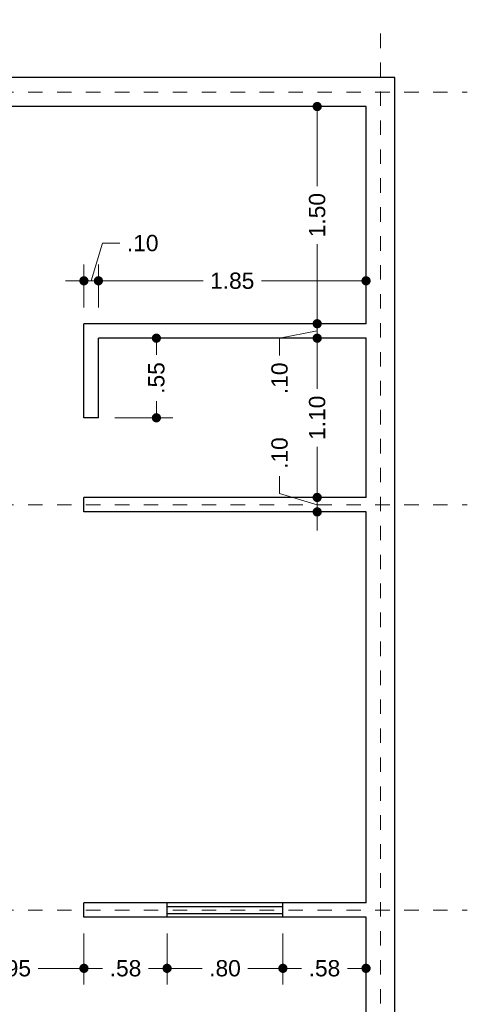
# Model space of a CAD drawing. Header units: millimetres. Extents: x 2564.9 to 2573.1, y 873 to 886.6.
# Tile 3 of 3: x 2570 to 2573.1, y 879.8 to 886.6. Entities that reach past the tile are written whole.
import ezdxf

# ---------------------------------------------------------------- set-up
doc = ezdxf.new("R2010")
doc.units = ezdxf.units.MM
doc.header["$LTSCALE"] = 0.001
doc.linetypes.add('CENTER2', pattern=[28.575, 19.05, -3.175, 3.175, -3.175])
for name, color, linetype, lineweight in [('Cotas', 7, 'Continuous', 18), ('Ejes', 7, 'CENTER2', 5), ('Muros', 7, 'Continuous', 30), ('Ventanas', 250, 'Continuous', 25)]:
    doc.layers.add(name, color=color, linetype=linetype, lineweight=lineweight)
doc.styles.get("Standard").update_dxf_attribs({"font": 'arial.ttf'})
doc.dimstyles.new('1-75', dxfattribs={"dimscale": 75, "dimtxt": 0.0015, "dimasz": 0.00085, "dimexe": 0.0015, "dimexo": 0.0015, "dimgap": 0.0008, "dimtad": 0, "dimzin": 4, "dimdsep": 46, "dimtxsty": 'Standard', "dimblk": 'DOT', "dimcen": 0.0009, "dimclrd": 256, "dimclre": 256, "dimclrt": 256, "dimadec": 0, "dimazin": 0, "dimtfac": 1, "dimtofl": 0, "dimtmove": 1, "dimatfit": 2, "dimfxl": 0.0015, "dimtfill": 1, "dimtolj": 1, "dimtzin": 4, "dimlwd": -1, "dimlwe": -1, "dimarcsym": 0})

# ---------------------------------------------------------------- blocks, each defined once
blk = doc.blocks.new('_DOT')
at = {"color": 0, "linetype": 'ByBlock'}
blk.add_line((-0.5, 0), (-1, 0), dxfattribs=at)
at = {"color": 0, "linetype": 'ByBlock', "const_width": 0.5}
blk.add_lwpolyline([(-0.25, 0, 1), (0.25, 0, 1)], format="xyb", close=True, dxfattribs=at)
blk = doc.blocks.new('*D32')
at = {"layer": 'Cotas', "transparency": 16777216}
for p, q in [((2569.4694, 880.2584), (2569.4694, 879.9057)), ((2570.4194, 880.2584), (2570.4194, 879.9057)), ((2569.5331, 880.0182), (2569.7854, 880.0182)), ((2570.3556, 880.0182), (2570.1034, 880.0182))]:
    blk.add_line(p, q, dxfattribs=at)
at = {"layer": 'Defpoints', "color": 0, "transparency": 16777216}
for p in [(2569.4694, 880.3709), (2570.4194, 880.3709), (2570.4194, 880.0182)]:
    blk.add_point(p, dxfattribs=at)
at = {"layer": 'Cotas', "transparency": 16777216, "xscale": 0.06375, "yscale": 0.06375, "zscale": 0.06375, "rotation": 180}
blk.add_blockref('_DOT', (2569.4694, 880.0182), dxfattribs=at)
at = {"layer": 'Cotas', "transparency": 16777216, "xscale": 0.06375, "yscale": 0.06375, "zscale": 0.06375}
blk.add_blockref('_DOT', (2570.4194, 880.0182), dxfattribs=at)
at = {"layer": 'Cotas', "transparency": 16777216, "insert": (2569.9444, 880.0182), "char_height": 0.1125, "attachment_point": 5, "bg_fill": 3, "box_fill_scale": 1.1, "bg_fill_color": 256, "bg_fill_true_color": 13158600, "bg_fill_transparency": 0}
blk.add_mtext('\\A1;.95', dxfattribs=at)
blk = doc.blocks.new('*D33')
at = {"layer": 'Cotas', "transparency": 16777216}
for p, q in [((2570.4194, 880.2584), (2570.4194, 879.9057)), ((2570.9944, 880.2584), (2570.9944, 879.9057)), ((2570.4831, 880.0182), (2570.5482, 880.0182)), ((2570.9306, 880.0182), (2570.8655, 880.0182))]:
    blk.add_line(p, q, dxfattribs=at)
at = {"layer": 'Defpoints', "color": 0, "transparency": 16777216}
for p in [(2570.4194, 880.3709), (2570.9944, 880.3709), (2570.9944, 880.0182)]:
    blk.add_point(p, dxfattribs=at)
at = {"layer": 'Cotas', "transparency": 16777216, "xscale": 0.06375, "yscale": 0.06375, "zscale": 0.06375, "rotation": 180}
blk.add_blockref('_DOT', (2570.4194, 880.0182), dxfattribs=at)
at = {"layer": 'Cotas', "transparency": 16777216, "xscale": 0.06375, "yscale": 0.06375, "zscale": 0.06375}
blk.add_blockref('_DOT', (2570.9944, 880.0182), dxfattribs=at)
at = {"layer": 'Cotas', "transparency": 16777216, "insert": (2570.7069, 880.0182), "char_height": 0.1125, "attachment_point": 5, "bg_fill": 3, "box_fill_scale": 1.1, "bg_fill_color": 256, "bg_fill_true_color": 13158600, "bg_fill_transparency": 0}
blk.add_mtext('\\A1;.58', dxfattribs=at)
blk = doc.blocks.new('*D34')
at = {"layer": 'Cotas', "transparency": 16777216}
for p, q in [((2570.9944, 880.2584), (2570.9944, 879.9057)), ((2571.7944, 880.2584), (2571.7944, 879.9057)), ((2571.0581, 880.0182), (2571.2361, 880.0182)), ((2571.7306, 880.0182), (2571.5527, 880.0182))]:
    blk.add_line(p, q, dxfattribs=at)
at = {"layer": 'Defpoints', "color": 0, "transparency": 16777216}
for p in [(2570.9944, 880.3709), (2571.7944, 880.3709), (2571.7944, 880.0182)]:
    blk.add_point(p, dxfattribs=at)
at = {"layer": 'Cotas', "transparency": 16777216, "xscale": 0.06375, "yscale": 0.06375, "zscale": 0.06375, "rotation": 180}
blk.add_blockref('_DOT', (2570.9944, 880.0182), dxfattribs=at)
at = {"layer": 'Cotas', "transparency": 16777216, "xscale": 0.06375, "yscale": 0.06375, "zscale": 0.06375}
blk.add_blockref('_DOT', (2571.7944, 880.0182), dxfattribs=at)
at = {"layer": 'Cotas', "transparency": 16777216, "insert": (2571.3944, 880.0182), "char_height": 0.1125, "attachment_point": 5, "bg_fill": 3, "box_fill_scale": 1.1, "bg_fill_color": 256, "bg_fill_true_color": 13158600, "bg_fill_transparency": 0}
blk.add_mtext('\\A1;.80', dxfattribs=at)
blk = doc.blocks.new('*D35')
at = {"layer": 'Cotas', "transparency": 16777216}
for p, q in [((2571.7944, 880.2584), (2571.7944, 879.9057)), ((2572.3694, 880.2584), (2572.3694, 879.9057)), ((2571.8581, 880.0182), (2571.9232, 880.0182)), ((2572.3056, 880.0182), (2572.2405, 880.0182))]:
    blk.add_line(p, q, dxfattribs=at)
at = {"layer": 'Defpoints', "color": 0, "transparency": 16777216}
for p in [(2571.7944, 880.3709), (2572.3694, 880.3709), (2572.3694, 880.0182)]:
    blk.add_point(p, dxfattribs=at)
at = {"layer": 'Cotas', "transparency": 16777216, "xscale": 0.06375, "yscale": 0.06375, "zscale": 0.06375, "rotation": 180}
blk.add_blockref('_DOT', (2571.7944, 880.0182), dxfattribs=at)
at = {"layer": 'Cotas', "transparency": 16777216, "xscale": 0.06375, "yscale": 0.06375, "zscale": 0.06375}
blk.add_blockref('_DOT', (2572.3694, 880.0182), dxfattribs=at)
at = {"layer": 'Cotas', "transparency": 16777216, "insert": (2572.0819, 880.0182), "char_height": 0.1125, "attachment_point": 5, "bg_fill": 3, "box_fill_scale": 1.1, "bg_fill_color": 256, "bg_fill_true_color": 13158600, "bg_fill_transparency": 0}
blk.add_mtext('\\A1;.58', dxfattribs=at)
blk = doc.blocks.new('*D45')
at = {"layer": 'Cotas', "transparency": 16777216}
for p, q in [((2572.2569, 885.9709), (2571.9193, 885.9709)), ((2572.0318, 885.9071), (2572.0318, 885.4215)), ((2572.0318, 884.5346), (2572.0318, 885.0203)), ((2572.2569, 884.4709), (2571.9193, 884.4709))]:
    blk.add_line(p, q, dxfattribs=at)
at = {"layer": 'Defpoints', "color": 0, "transparency": 16777216}
for p in [(2572.3694, 885.9709), (2572.0318, 884.4709), (2572.3694, 884.4709)]:
    blk.add_point(p, dxfattribs=at)
at = {"layer": 'Cotas', "transparency": 16777216, "xscale": 0.06375, "yscale": 0.06375, "zscale": 0.06375}
for p, rotation in [((2572.0318, 885.9709), 90), ((2572.0318, 884.4709), 270)]:
    blk.add_blockref('_DOT', p, dxfattribs=dict(at, rotation=rotation))
at = {"layer": 'Cotas', "transparency": 16777216, "insert": (2572.0318, 885.2209), "char_height": 0.1125, "attachment_point": 5, "rotation": 90, "bg_fill": 3, "box_fill_scale": 1.1, "bg_fill_color": 256, "bg_fill_true_color": 13158600, "bg_fill_transparency": 0}
blk.add_mtext('\\A1;1.50', dxfattribs=at)
blk = doc.blocks.new('*D46')
at = {"layer": 'Cotas', "transparency": 16777216}
for p, q in [((2572.0318, 884.5346), (2572.0318, 884.5984)), ((2572.2569, 884.4709), (2571.9193, 884.4709)), ((2572.0318, 884.4709), (2572.0318, 884.3709)), ((2572.0318, 884.4209), (2571.7719, 884.372)), ((2571.7719, 884.372), (2571.7719, 884.252)), ((2572.2569, 884.3709), (2571.9193, 884.3709)), ((2572.0318, 884.3071), (2572.0318, 884.2434))]:
    blk.add_line(p, q, dxfattribs=at)
at = {"layer": 'Defpoints', "color": 0, "transparency": 16777216}
for p in [(2572.3694, 884.4709), (2572.0318, 884.3709), (2572.3694, 884.3709)]:
    blk.add_point(p, dxfattribs=at)
at = {"layer": 'Cotas', "transparency": 16777216, "xscale": 0.06375, "yscale": 0.06375, "zscale": 0.06375}
for p, rotation in [((2572.0318, 884.4709), 270), ((2572.0318, 884.3709), 90)]:
    blk.add_blockref('_DOT', p, dxfattribs=dict(at, rotation=rotation))
at = {"layer": 'Cotas', "transparency": 16777216, "insert": (2571.7719, 884.0937), "char_height": 0.1125, "attachment_point": 5, "rotation": 90, "bg_fill": 3, "box_fill_scale": 1.1, "bg_fill_color": 256, "bg_fill_true_color": 13158600, "bg_fill_transparency": 0}
blk.add_mtext('\\A1;.10', dxfattribs=at)
blk = doc.blocks.new('*D47')
at = {"layer": 'Cotas', "transparency": 16777216}
for p, q in [((2572.2569, 884.3709), (2571.9193, 884.3709)), ((2572.0318, 884.3071), (2572.0318, 884.0215)), ((2572.0318, 883.3346), (2572.0318, 883.6203)), ((2572.2569, 883.2709), (2571.9193, 883.2709))]:
    blk.add_line(p, q, dxfattribs=at)
at = {"layer": 'Defpoints', "color": 0, "transparency": 16777216}
for p in [(2572.3694, 884.3709), (2572.0318, 883.2709), (2572.3694, 883.2709)]:
    blk.add_point(p, dxfattribs=at)
at = {"layer": 'Cotas', "transparency": 16777216, "xscale": 0.06375, "yscale": 0.06375, "zscale": 0.06375}
for p, rotation in [((2572.0318, 884.3709), 90), ((2572.0318, 883.2709), 270)]:
    blk.add_blockref('_DOT', p, dxfattribs=dict(at, rotation=rotation))
at = {"layer": 'Cotas', "transparency": 16777216, "insert": (2572.0318, 883.8209), "char_height": 0.1125, "attachment_point": 5, "rotation": 90, "bg_fill": 3, "box_fill_scale": 1.1, "bg_fill_color": 256, "bg_fill_true_color": 13158600, "bg_fill_transparency": 0}
blk.add_mtext('\\A1;1.10', dxfattribs=at)
blk = doc.blocks.new('*D48')
at = {"layer": 'Cotas', "transparency": 16777216}
for p, q in [((2571.7719, 883.2989), (2571.7719, 883.4189)), ((2572.0318, 883.3346), (2572.0318, 883.3984)), ((2572.0318, 883.2209), (2571.7719, 883.2989)), ((2572.2569, 883.2709), (2571.9193, 883.2709)), ((2572.0318, 883.2709), (2572.0318, 883.1709)), ((2572.2569, 883.1709), (2571.9193, 883.1709)), ((2572.0318, 883.1071), (2572.0318, 883.0434))]:
    blk.add_line(p, q, dxfattribs=at)
at = {"layer": 'Defpoints', "color": 0, "transparency": 16777216}
for p in [(2572.3694, 883.2709), (2572.0318, 883.1709), (2572.3694, 883.1709)]:
    blk.add_point(p, dxfattribs=at)
at = {"layer": 'Cotas', "transparency": 16777216, "xscale": 0.06375, "yscale": 0.06375, "zscale": 0.06375}
for p, rotation in [((2572.0318, 883.2709), 270), ((2572.0318, 883.1709), 90)]:
    blk.add_blockref('_DOT', p, dxfattribs=dict(at, rotation=rotation))
at = {"layer": 'Cotas', "transparency": 16777216, "insert": (2571.7719, 883.5772), "char_height": 0.1125, "attachment_point": 5, "rotation": 90, "bg_fill": 3, "box_fill_scale": 1.1, "bg_fill_color": 256, "bg_fill_true_color": 13158600, "bg_fill_transparency": 0}
blk.add_mtext('\\A1;.10', dxfattribs=at)
blk = doc.blocks.new('*D49')
at = {"layer": 'Cotas', "transparency": 16777216}
for p, q in [((2570.6319, 884.3709), (2571.0327, 884.3709)), ((2570.9202, 884.3071), (2570.9202, 884.2548)), ((2570.9202, 883.8846), (2570.9202, 883.9369)), ((2570.6319, 883.8209), (2571.0327, 883.8209))]:
    blk.add_line(p, q, dxfattribs=at)
at = {"layer": 'Defpoints', "color": 0, "transparency": 16777216}
for p in [(2570.5194, 884.3709), (2570.5194, 883.8209), (2570.9202, 883.8209)]:
    blk.add_point(p, dxfattribs=at)
at = {"layer": 'Cotas', "transparency": 16777216, "xscale": 0.06375, "yscale": 0.06375, "zscale": 0.06375}
for p, rotation in [((2570.9202, 884.3709), 90), ((2570.9202, 883.8209), 270)]:
    blk.add_blockref('_DOT', p, dxfattribs=dict(at, rotation=rotation))
at = {"layer": 'Cotas', "transparency": 16777216, "insert": (2570.9202, 884.0959), "char_height": 0.1125, "attachment_point": 5, "rotation": 90, "bg_fill": 3, "box_fill_scale": 1.1, "bg_fill_color": 256, "bg_fill_true_color": 13158600, "bg_fill_transparency": 0}
blk.add_mtext('\\A1;.55', dxfattribs=at)
blk = doc.blocks.new('*D51')
at = {"layer": 'Cotas', "transparency": 16777216}
for p, q in [((2570.5194, 884.5834), (2570.5194, 884.8798)), ((2572.3694, 884.5834), (2572.3694, 884.8798)), ((2570.5831, 884.7673), (2571.2432, 884.7673)), ((2572.3056, 884.7673), (2571.6456, 884.7673))]:
    blk.add_line(p, q, dxfattribs=at)
at = {"layer": 'Defpoints', "color": 0, "transparency": 16777216}
for p in [(2570.5194, 884.7673), (2570.5194, 884.4709), (2572.3694, 884.4709)]:
    blk.add_point(p, dxfattribs=at)
at = {"layer": 'Cotas', "transparency": 16777216, "xscale": 0.06375, "yscale": 0.06375, "zscale": 0.06375, "rotation": 180}
blk.add_blockref('_DOT', (2570.5194, 884.7673), dxfattribs=at)
at = {"layer": 'Cotas', "transparency": 16777216, "xscale": 0.06375, "yscale": 0.06375, "zscale": 0.06375}
blk.add_blockref('_DOT', (2572.3694, 884.7673), dxfattribs=at)
at = {"layer": 'Cotas', "transparency": 16777216, "insert": (2571.4444, 884.7673), "char_height": 0.1125, "attachment_point": 5, "bg_fill": 3, "box_fill_scale": 1.1, "bg_fill_color": 256, "bg_fill_true_color": 13158600, "bg_fill_transparency": 0}
blk.add_mtext('\\A1;1.85', dxfattribs=at)
blk = doc.blocks.new('*D52')
at = {"layer": 'Cotas', "transparency": 16777216}
for p, q in [((2570.4694, 884.7673), (2570.5474, 885.0273)), ((2570.5474, 885.0273), (2570.6674, 885.0273)), ((2570.4194, 884.5834), (2570.4194, 884.8798)), ((2570.5194, 884.5834), (2570.5194, 884.8798)), ((2570.3556, 884.7673), (2570.2919, 884.7673)), ((2570.5194, 884.7673), (2570.4194, 884.7673)), ((2570.5831, 884.7673), (2570.6469, 884.7673))]:
    blk.add_line(p, q, dxfattribs=at)
at = {"layer": 'Defpoints', "color": 0, "transparency": 16777216}
for p in [(2570.4194, 884.7673), (2570.4194, 884.4709), (2570.5194, 884.4709)]:
    blk.add_point(p, dxfattribs=at)
at = {"layer": 'Cotas', "transparency": 16777216, "xscale": 0.06375, "yscale": 0.06375, "zscale": 0.06375}
blk.add_blockref('_DOT', (2570.4194, 884.7673), dxfattribs=at)
at = {"layer": 'Cotas', "transparency": 16777216, "xscale": 0.06375, "yscale": 0.06375, "zscale": 0.06375, "rotation": 180}
blk.add_blockref('_DOT', (2570.5194, 884.7673), dxfattribs=at)
at = {"layer": 'Cotas', "transparency": 16777216, "insert": (2570.8257, 885.0273), "char_height": 0.1125, "attachment_point": 5, "bg_fill": 3, "box_fill_scale": 1.1, "bg_fill_color": 256, "bg_fill_true_color": 13158600, "bg_fill_transparency": 0}
blk.add_mtext('\\A1;.10', dxfattribs=at)

msp = doc.modelspace()

# ---------------------------------------------------------------- linework, layer by layer
at = {"layer": 'Ejes', "linetype": 'CENTER2'}
for p, q in [((2572.4694, 873.5753), (2572.4694, 886.5709)), ((2565.4335, 886.0709), (2573.0694, 886.0709)), ((2565.4335, 883.2209), (2573.0694, 883.2209)), ((2565.4335, 880.4209), (2573.0694, 880.4209))]:
    msp.add_line(p, q, dxfattribs=at)
at = {"layer": 'Muros'}
for p, q in [((2572.5694, 886.1709), (2566.4694, 886.1709)), ((2572.5694, 874.5709), (2572.5694, 886.1709)), ((2572.3694, 885.9709), (2566.6694, 885.9709)), ((2572.3694, 884.4709), (2572.3694, 885.9709)), ((2570.4194, 883.8209), (2570.4194, 884.4709)), ((2572.3694, 884.4709), (2570.4194, 884.4709)), ((2570.5194, 883.8209), (2570.5194, 884.3709)), ((2572.3694, 884.3709), (2570.5194, 884.3709)), ((2572.3694, 883.2709), (2572.3694, 884.3709)), ((2570.5194, 883.8209), (2570.4194, 883.8209)), ((2572.3694, 883.2709), (2570.4194, 883.2709)), ((2570.4194, 883.1709), (2570.4194, 883.2709)), ((2572.3694, 883.1709), (2570.4194, 883.1709)), ((2572.3694, 880.4709), (2572.3694, 883.1709)), ((2570.4194, 880.3709), (2570.4194, 880.4709)), ((2572.3694, 880.4709), (2570.4194, 880.4709)), ((2572.3694, 880.3709), (2570.4194, 880.3709)), ((2572.3694, 874.7709), (2572.3694, 880.3709))]:
    msp.add_line(p, q, dxfattribs=at)
at = {"layer": 'Ventanas'}
for p, q in [((2570.9944, 880.3709), (2570.9944, 880.4709)), ((2570.9944, 880.4459), (2571.7944, 880.4459)), ((2571.7944, 880.3709), (2571.7944, 880.4709)), ((2570.9944, 880.3959), (2571.7944, 880.3959))]:
    msp.add_line(p, q, dxfattribs=at)

# ---------------------------------------------------------------- next in the draw order: dimensions: what is measured, and where the dimension line sits
at = {"layer": 'Cotas'}
dim = msp.add_linear_dim(base=(2572.0318, 884.4709), p1=(2572.3694, 885.9709), p2=(2572.3694, 884.4709), angle=90, dimstyle='1-75', dxfattribs=at)
dim.commit()
dim.dimension.update_dxf_attribs({"geometry": '*D45', "text_midpoint": (2572.0318, 885.2209)})
dim = msp.add_linear_dim(base=(2570.9202, 883.8209), p1=(2570.5194, 884.3709), p2=(2570.5194, 883.8209), angle=90, dimstyle='1-75', dxfattribs=at)
dim.commit()
dim.dimension.update_dxf_attribs({"geometry": '*D49', "text_midpoint": (2570.9202, 884.0959), "dimtype": 160})
dim = msp.add_linear_dim(base=(2570.4194, 880.0182), p1=(2569.4694, 880.3709), p2=(2570.4194, 880.3709), dimstyle='1-75', dxfattribs=at)
dim.commit()
dim.dimension.update_dxf_attribs({"geometry": '*D32', "text_midpoint": (2569.9444, 880.0182)})

# ---------------------------------------------------------------- next in the draw order: dimensions: what is measured, and where the dimension line sits
dim = msp.add_linear_dim(base=(2572.0318, 884.3709), p1=(2572.3694, 884.4709), p2=(2572.3694, 884.3709), angle=90, dimstyle='1-75', dxfattribs=at)
dim.commit()
dim.dimension.update_dxf_attribs({"geometry": '*D46', "text_midpoint": (2571.7719, 884.192), "dimtype": 160})
dim = msp.add_linear_dim(base=(2570.9943946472, 880.0182221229), p1=(2570.4193946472, 880.3708777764), p2=(2570.9943946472, 880.3708777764), dimstyle='1-75', dxfattribs=at)
dim.commit()
dim.dimension.update_dxf_attribs({"geometry": '*D33', "text_midpoint": (2570.7068946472, 880.0182221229)})

# ---------------------------------------------------------------- next in the draw order: dimensions: what is measured, and where the dimension line sits
for base, p1, p2, picture, middle in [((2570.5194, 884.7673), (2572.3694, 884.4709), (2570.5194, 884.4709), '*D51', (2571.4444, 884.7673)), ((2571.7944, 880.0182), (2570.9944, 880.3709), (2571.7944, 880.3709), '*D34', (2571.3944, 880.0182))]:
    dim = msp.add_linear_dim(base=base, p1=p1, p2=p2, dimstyle='1-75', dxfattribs=at)
    dim.commit()
    dim.dimension.update_dxf_attribs({"geometry": picture, "text_midpoint": middle})
dim = msp.add_linear_dim(base=(2572.0318, 883.2709), p1=(2572.3694, 884.3709), p2=(2572.3694, 883.2709), angle=90, dimstyle='1-75', dxfattribs=at)
dim.commit()
dim.dimension.update_dxf_attribs({"geometry": '*D47', "text_midpoint": (2572.0318, 883.8209)})

# ---------------------------------------------------------------- next in the draw order: dimensions: what is measured, and where the dimension line sits
for base, p1, p2, picture, middle in [((2570.4194, 884.7673), (2570.5194, 884.4709), (2570.4194, 884.4709), '*D52', (2570.7274, 885.0273)), ((2572.3693946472, 880.0182221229), (2571.7943946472, 880.3708777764), (2572.3693946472, 880.3708777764), '*D35', (2572.0818946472, 880.0182221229))]:
    dim = msp.add_linear_dim(base=base, p1=p1, p2=p2, dimstyle='1-75', dxfattribs=at)
    dim.commit()
    dim.dimension.update_dxf_attribs({"geometry": picture, "text_midpoint": middle})
dim = msp.add_linear_dim(base=(2572.0318, 883.1709), p1=(2572.3694, 883.2709), p2=(2572.3694, 883.1709), angle=90, dimstyle='1-75', dxfattribs=at)
dim.commit()
dim.dimension.update_dxf_attribs({"geometry": '*D48', "text_midpoint": (2571.7719, 883.4789)})

doc.saveas('drawing.dxf')
